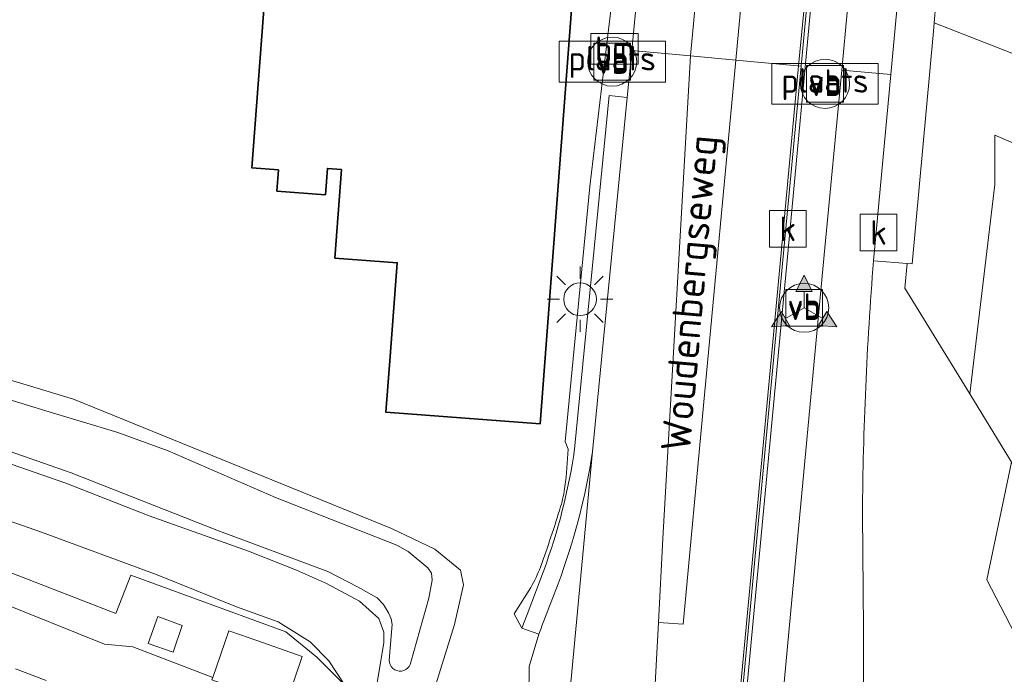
# Model space of a CAD drawing. Header units: metres. Extents: x 153919 to 160124, y 449312 to 452850.
# Tile 55 of 81: x 156050 to 156110, y 452020 to 452060. Entities that reach past the tile are written whole.
import ezdxf
from ezdxf.enums import TextEntityAlignment as Align

# ---------------------------------------------------------------- set-up
doc = ezdxf.new("R2010")
doc.units = ezdxf.units.M
doc.linetypes.add('AM-AS', pattern=[16, 10, -2, 2, -2])
for name, color, linetype, lineweight in [('B-WE-AM-AS_SPOOR-G', 10, 'AM-AS', 18), ('B-WE-GR-BEPLANTING_CULTUUR_BOSPLANTSOEN-GV', 90, 'Continuous', 18), ('B-WE-GR-BOS_LOOF-GV', 40, 'Continuous', 13), ('B-WE-GR-GRAS-GV', 60, 'Continuous', 13), ('B-WE-GR-GROENVOORZIENING-GV', 80, 'Continuous', 18), ('B-WE-IE-MEUBILAIR_WEGMEUBILAIR-GV', 7, 'Continuous', 18), ('B-WE-IE-MEUBILAIR_WEGMEUBILAIR-S', 7, 'Continuous', 25), ('B-WE-IE-MEUBILAIR_WEGMEUBILAIR_PAAL-S', 7, 'Continuous', 25), ('B-WE-IE-MEUBILAIR_WEGMEUBILAIR_VERKEERSBORD-S', 7, 'Continuous', 25), ('B-WE-IE-TERREINAFSCHEIDING_KUNSTMATIG_HEKWERK-G', 20, 'IE-TERREINAFSCHEIDING-KUNSTMATIG', 18), ('B-WE-IE-TERREINAFSCHEIDING_KUNSTMATIG_MUUR-G', 90, 'IE-TERREINAFSCHEIDING-KUNSTMATIG-DICHT', 18), ('B-WE-KL-ET_LS_OV_LICHTMAST-S', 190, 'Continuous', 25), ('B-WE-OG-BEBOUWING-GV', 7, 'Continuous', 35), ('B-WE-OG-TERREIN_CULTUURSCHEIDING-GV', 7, 'Continuous', 18), ('B-WE-OG-TERREIN_ERF-GV', 7, 'Continuous', 18), ('B-WE-OG-TOPOGRAFIE-T18', 7, 'Continuous', 18), ('B-WE-OG-TOPOGRAFIE_WATER-GV', 130, 'Continuous', 18), ('B-WE-OG-TOPOGRAFIE_WATER_SLOOT-GV', 120, 'Continuous', 18), ('B-WE-RI-GWA_KOLK-S', 30, 'Continuous', 25), ('B-WE-RI-HWA_GOOT_LIJNGOOT-G', 150, 'Continuous', 18), ('B-WE-VH-VERHARDING_GESLOTEN-GV', 252, 'Continuous', 18), ('B-WE-VH-VERHARDING_HALFVERHARDING-GV', 252, 'Continuous', 18), ('B-WE-VH-VERHARDING_OPEN-GV', 252, 'Continuous', 18)]:
    doc.layers.add(name, color=color, linetype=linetype, lineweight=lineweight)
doc.styles.add('NLCS-ISO', font='NLCS-ISO.ttf')
doc.styles.add('NLCS-ISO-M1000-T18', font='NLCS-ISO.ttf', dxfattribs={"height": 1.8})
doc.linetypes.add('IE-TERREINAFSCHEIDING-KUNSTMATIG', pattern='A,4,[82,NLCS.SHX,S=0.75,R=90,X=0,Y=0],4,-2', length=10)
doc.linetypes.add('IE-TERREINAFSCHEIDING-KUNSTMATIG-DICHT', pattern='A,8,-1,[82,NLCS.SHX,S=0.75,R=90,X=0,Y=0],-1', length=10)

# ---------------------------------------------------------------- blocks, each defined once
blk = doc.blocks.new('SIE-WEG_VERKEERSBORD-SO')
at = {"color": 0, "linetype": 'ByBlock', "lineweight": 18}
blk.add_lwpolyline([(-1.125, -1.125), (1.125, -1.125), (1.125, 1.125), (-1.125, 1.125)], close=True, dxfattribs=at)
at = {"color": 0, "linetype": 'ByBlock', "lineweight": 18, "style": 'NLCS-ISO'}
blk.add_text('vb', height=1.5, dxfattribs=at).set_placement((0, 0), align=Align.MIDDLE_CENTER)
blk = doc.blocks.new('SIE-WEG_VERKEERSBORD_PLAATSNAAM-SO')
at = {"color": 0, "linetype": 'ByBlock', "lineweight": 18}
blk.add_lwpolyline([(-3.25, -1.25), (3.25, -1.25), (3.25, 1.25), (-3.25, 1.25)], close=True, dxfattribs=at)
at = {"color": 0, "linetype": 'ByBlock', "lineweight": 18, "style": 'NLCS-ISO'}
blk.add_text('plaats', height=1.5, dxfattribs=at).set_placement((0, 0.209), align=Align.MIDDLE_CENTER)
blk = doc.blocks.new('SIE-WEG_VERKEERSBORD_WEGWIJZER-SO')
at = {"linetype": 'ByBlock', "lineweight": 18}
h = blk.add_hatch(color=0, dxfattribs=at)
h.dxf.hatch_style = 1
h.paths.add_polyline_path([(0.5, 1), (0, 2), (-0.5, 1)])
h = blk.add_hatch(color=0, dxfattribs=at)
h.dxf.hatch_style = 1
h.paths.add_polyline_path([(-1.384, -0.222), (-2, -1.155), (-0.884, -1.088)])
h = blk.add_hatch(color=0, dxfattribs=at)
h.dxf.hatch_style = 1
h.paths.add_polyline_path([(1.384, -0.222), (2, -1.155), (0.884, -1.088)])
at = {"color": 0, "linetype": 'ByBlock', "lineweight": 18}
for points in [[(0.5, 1), (0, 2), (-0.5, 1)], [(-1.384, -0.222), (-2, -1.155), (-0.884, -1.088)], [(1.384, -0.222), (2, -1.155), (0.884, -1.088)]]:
    blk.add_lwpolyline(points, close=True, dxfattribs=at)
for points in [[(0, 1), (0, 0)], [(-1.134, -0.655), (0, 0)], [(1.134, -0.655), (0, 0)]]:
    blk.add_lwpolyline(points, dxfattribs=at)
blk = doc.blocks.new('SKL-ET_OV_LICHTMAST-SO')
at = {"color": 0, "linetype": 'ByBlock', "lineweight": 18}
for points in [[(0, 2), (0, 1.25)], [(-1.414, 1.414), (-0.884, 0.884)], [(0.884, 0.884), (1.414, 1.414)], [(-1.25, 0), (-2, 0)], [(2, 0), (1.25, 0)], [(-1.414, -1.414), (-0.884, -0.884)], [(0.884, -0.884), (1.414, -1.414)], [(0, -1.25), (0, -2)]]:
    blk.add_lwpolyline(points, dxfattribs=at)
blk.add_circle((0, 0), 1, dxfattribs=at)
blk = doc.blocks.new('SIE-WEG_PAAL_VERKEERSBORD-SO')
at = {"color": 0, "linetype": 'ByBlock', "lineweight": 18}
blk.add_circle((0, 0), 1.5, dxfattribs=at)
at = {"color": 0, "linetype": 'ByBlock', "lineweight": 18, "style": 'NLCS-ISO'}
blk.add_text('vb', height=1.5, dxfattribs=at).set_placement((0, 0.132), align=Align.MIDDLE_CENTER)
blk = doc.blocks.new('SIE-WEG_PAAL_HECTOMETERPAAL-SO')
at = {"color": 0, "linetype": 'ByBlock', "lineweight": 18}
blk.add_lwpolyline([(-1.44375, -0.94375), (1.44375, -0.94375), (1.44375, 0.94375), (-1.44375, 0.94375)], close=True, dxfattribs=at)
at = {"color": 0, "linetype": 'ByBlock', "lineweight": 18, "style": 'NLCS-ISO'}
blk.add_text('hm', height=1.5, dxfattribs=at).set_placement((0, 0), align=Align.MIDDLE_CENTER)
at = {"style": 'NLCS-ISO'}
blk.add_attdef('WAARDE', (2.13125, -1.69375), '', height=1.5, dxfattribs=at)
blk = doc.blocks.new('SRI-KOLK-SO')
at = {"color": 0, "linetype": 'ByBlock', "lineweight": 18}
blk.add_lwpolyline([(-1.125, -1.125), (1.125, -1.125), (1.125, 1.125), (-1.125, 1.125)], close=True, dxfattribs=at)
at = {"color": 0, "linetype": 'ByBlock', "lineweight": 18, "style": 'NLCS-ISO'}
blk.add_text('k', height=1.5, dxfattribs=at).set_placement((0, 0), align=Align.MIDDLE_CENTER)

msp = doc.modelspace()

# ---------------------------------------------------------------- linework, layer by layer
at = {"layer": 'B-WE-AM-AS_SPOOR-G', "flags": 128}
msp.add_lwpolyline([(154203.753, 452737.568), (154235.677, 452725.091), (154295.181, 452702.12), (154387.94, 452665.875), (154515.702, 452616.332), (154737.375, 452530.027), (154778.943, 452513.986), (154822.143, 452497.093), (154912.994, 452461.908), (154977.934, 452436.6), (155063.888, 452403.296), (155115.656, 452383.111), (155162.608, 452364.996), (155229.644, 452338.782), (155234.24, 452337.169), (155269.876, 452323.394), (155276.824, 452320.599), (155298.756, 452312.19), (155337.947, 452296.984), (155363.833, 452286.668), (155426.285, 452262.404), (155714.665, 452150.548), (155772.012, 452128.415), (155787.786, 452122.405), (155820.496, 452109.699), (155841.44, 452101.659), (155879.209, 452086.873), (155945.087, 452061.327), (155955.651, 452057.364), (155967.177, 452052.791), (156012.416, 452035.121), (156198.462, 451963.099), (156271.536, 451934.663), (156351.288, 451903.813), (156380.053, 451892.594), (156658.677, 451784.588), (156691.968, 451771.825), (156722.772, 451760.218), (156740.064, 451753.916), (156759.986, 451746.846), (156778.884, 451740.343), (156800.333, 451733.159), (156818.897, 451727.112), (156836.63, 451721.502), (156864.911, 451712.815), (156885.807, 451706.635), (156905.061, 451701.102), (156926.316, 451695.214), (156954.031, 451687.837), (156972.749, 451683.004), (157006.307, 451674.884), (157019.004, 451672.022), (157034.56, 451668.271), (157048.314, 451665.213), (157080.826, 451658.308), (157092.804, 451655.899), (157118.418, 451650.884), (157143.863, 451646.183), (157172.295, 451641.561), (157190.141, 451638.322), (157200.687, 451636.624), (157235.703, 451631.565), (157263.991, 451627.728), (157277.426, 451626.013), (157307.462, 451622.491), (157321.414, 451620.994), (157337.796, 451619.352), (157357.59, 451617.431), (157371.572, 451616.184), (157392.44, 451614.512), (157412.374, 451613.036), (157426.082, 451612.134), (157464.067, 451609.958), (157486.109, 451608.835), (157497.944, 451608.437), (157522.803, 451607.4), (157582.544, 451605.225), (157597.675, 451604.446), (157619.005, 451603.591), (157632.671, 451603.132), (157661.711, 451601.866), (157672.634, 451601.533), (157765.304, 451597.789), (157948.982, 451590.591), (157986.499, 451589.009), (158070.356, 451585.779), (158259.877, 451578.22), (158385.734, 451573.323), (158540.007, 451567.12), (158607.492, 451564.473), (158675.874, 451561.922), (158743.716, 451559.069), (159093.42, 451545.309), (159292.556, 451537.32), (159328.249, 451535.99), (159366.494, 451534.413), (159641.709, 451523.565), (159935.879, 451511.798), (159956.068, 451511.084), (159974.454, 451510.264), (160053.231, 451507.115), (160069.502, 451506.532)], dxfattribs=at)
at = {"layer": 'B-WE-GR-BEPLANTING_CULTUUR_BOSPLANTSOEN-GV', "flags": 128}
msp.add_lwpolyline([(156105.592, 452060.291), (156105.545, 452059.781), (156104.253, 452045.547), (156103.954, 452045.57), (156103.803, 452044.072), (156107.769, 452037.596), (156109.295, 452050.413), (156109.295, 452053.42), (156117.964, 452049.705), (156124.156, 452046.343), (156130.524, 452044.043), (156133.548, 452043.073), (156133.651, 452044.026), (156133.474, 452045.621), (156133.34, 452046.699), (156133.464, 452048.427), (156133.816, 452049.259)], close=True, dxfattribs=at)
at = {"layer": 'B-WE-GR-BOS_LOOF-GV', "flags": 128}
msp.add_lwpolyline([(156110.324, 452033.422), (156108.807, 452026.217), (156111.66, 452020.71)], dxfattribs=at)
at = {"layer": 'B-WE-GR-GRAS-GV'}
for points in [[(156101.89, 452045.73, 0.01856), (156101.215, 452030.268)], [(156101.268, 452023.228, -0.021343), (156101.045, 452014.185)]]:
    msp.add_lwpolyline(points, format="xyb", dxfattribs=at)
at = {"layer": 'B-WE-GR-GRAS-GV', "flags": 128}
for points in [[(156110.197, 452033.63), (156107.769, 452037.596), (156103.803, 452044.072), (156103.954, 452045.57), (156101.89, 452045.73)], [(156071.053, 452017.516), (156068.603, 452021.267), (156067.463, 452022.427), (156065.492, 452023.653), (156062.951, 452024.565), (156058.099, 452026.531), (156051.027, 452029.135), (156025.309, 452038.127)], [(156111.66, 452020.71), (156108.807, 452026.217), (156110.324, 452033.422)], [(156101.215, 452030.268), (156101.268, 452023.228)], [(156048.28, 452024.93), (156054.875, 452022.296), (156056.615, 452022.123), (156061.496, 452020.246), (156062.49, 452023.105), (156063.205, 452022.856), (156064.129, 452022.534), (156066.973, 452021.543), (156065.995, 452018.64)]]:
    msp.add_lwpolyline(points, dxfattribs=at)
msp.add_lwpolyline([(156057.559, 452022.323), (156058.142, 452023.971), (156059.636, 452023.431), (156059.072, 452021.808)], close=True, dxfattribs=at)
at = {"layer": 'B-WE-GR-GROENVOORZIENING-GV', "flags": 128}
for points in [[(156078.795, 452118.598), (156078.778, 452118.427), (156078.764, 452118.284), (156078.624, 452116.838), (156078.528, 452115.847), (156082.64, 452113.828), (156086.129, 452110.604), (156086.279, 452110.302), (156086.881, 452110.79), (156087.495, 452109.766), (156086.813, 452109.221), (156087.051, 452108.712), (156088.41, 452105.412), (156089.225, 452102.227), (156089.423, 452100.053), (156089.213, 452097.294), (156088.722, 452092.427), (156086.854, 452073.69), (156086.858, 452071.67), (156086.378, 452065.672), (156085.468, 452057.981), (156084.557, 452050.276), (156083.045, 452034.681), (156083.22, 452034.222)], [(156083.618, 452034.211), (156085.74, 452055.842), (156086.835, 452055.734), (156086.913, 452056.527), (156087.112, 452058.606), (156088.837, 452076.595), (156090.342, 452092.264), (156090.77, 452096.32), (156091.112, 452100.222), (156091.142, 452100.549)], [(156080.943, 452025.762), (156079.92, 452024.143), (156080.399, 452023.263), (156080.713, 452024.095), (156081.574, 452026.376)]]:
    msp.add_lwpolyline(points, dxfattribs=at)
msp.add_lwpolyline([(156092.675, 452006.541), (156095.097, 452005.618), (156095.121, 452005.876), (156096.808, 452024.121), (156098.868, 452046.097), (156099.944, 452057.407), (156100.3, 452061.152), (156101.775, 452077.109), (156103.084, 452091.119), (156105.077, 452112.573), (156103.059, 452112.756), (156102.81, 452112.779), (156102.493, 452110.7), (156102.118, 452107.268), (156101.844, 452104.356), (156100.625, 452091.397), (156099.547, 452079.883), (156097.953, 452062.893), (156097.462, 452057.639), (156096.415, 452046.438), (156094.434, 452025.275)], close=True, dxfattribs=at)
at = {"layer": 'B-WE-GR-GROENVOORZIENING-GV'}
for points in [[(156081.733, 452026.801, 0.051452), (156083.618, 452034.211)], [(156083.22, 452034.222, -0.022364), (156083.027, 452031.939)], [(156083.027, 452031.939, -0.041447), (156082.764, 452030.708)], [(156082.764, 452030.708, -0.014793), (156081.523, 452026.998)], [(156081.523, 452026.998, -0.043895), (156080.943, 452025.762)], [(156081.574, 452026.376, 0.006964), (156081.733, 452026.801)]]:
    msp.add_lwpolyline(points, format="xyb", dxfattribs=at)
at = {"layer": 'B-WE-IE-MEUBILAIR_WEGMEUBILAIR-GV', "flags": 128}
msp.add_lwpolyline([(156097.462, 452057.639), (156096.415, 452046.438), (156094.434, 452025.275), (156092.675, 452006.541), (156095.097, 452005.618), (156095.121, 452005.876), (156092.942, 452006.707), (156094.683, 452025.252), (156096.664, 452046.415), (156098.202, 452062.87), (156099.796, 452079.86), (156100.874, 452091.374), (156102.344, 452107.003), (156102.741, 452110.668), (156103.059, 452112.756), (156102.81, 452112.779), (156102.493, 452110.7), (156102.118, 452107.268), (156101.844, 452104.356), (156100.625, 452091.397), (156099.547, 452079.883), (156097.953, 452062.893)], close=True, dxfattribs=at)
at = {"layer": 'B-WE-IE-TERREINAFSCHEIDING_KUNSTMATIG_HEKWERK-G', "flags": 128}
msp.add_lwpolyline([(156072.471, 452018.759), (156069.723, 452019.64), (156067.852, 452021.496), (156065.967, 452023.051), (156056.498, 452026.511), (156055.569, 452024.158), (156051.385, 452025.801), (156045.326, 452028.133), (156040.293, 452030.065), (156035.604, 452031.888), (156028.567, 452034.587), (156020.064, 452037.805), (156013.366, 452040.409), (156006.991, 452042.909), (156003.128, 452044.387), (155998.432, 452046.212), (155984.977, 452051.469), (155970.64, 452057.001), (155958.001, 452061.815), (155940.989, 452068.446), (155936.896, 452070.013), (155931.699, 452071.871), (155897.72, 452085.322), (155892.685, 452087.362), (155890.367, 452088.277), (155885.544, 452090.051)], dxfattribs=at)
at = {"layer": 'B-WE-IE-TERREINAFSCHEIDING_KUNSTMATIG_MUUR-G', "flags": 128}
msp.add_lwpolyline([(156058.142, 452023.971), (156059.636, 452023.431), (156059.072, 452021.808)], dxfattribs=at)
at = {"layer": 'B-WE-OG-BEBOUWING-GV', "flags": 128}
msp.add_lwpolyline([(156069.371, 452051.324), (156068.962, 452045.907), (156072.773, 452045.619), (156072.34, 452039.883), (156072.082, 452036.469), (156081.509, 452035.757), (156083.609, 452063.555), (156074.343, 452064.255), (156074.521, 452066.606), (156065.095, 452067.318), (156063.894, 452051.417), (156065.518, 452051.294), (156065.42, 452049.999), (156068.39, 452049.775), (156068.512, 452051.389)], close=True, dxfattribs=at)
at = {"layer": 'B-WE-OG-TERREIN_CULTUURSCHEIDING-GV', "flags": 128}
msp.add_lwpolyline([(156133.548, 452043.073), (156130.524, 452044.043), (156124.156, 452046.343), (156117.964, 452049.705), (156109.295, 452053.42), (156109.295, 452050.413), (156107.769, 452037.596), (156110.197, 452033.63), (156110.324, 452033.422), (156112.899, 452029.219), (156113.232, 452033.308), (156117.071, 452033.141), (156116.821, 452027.634), (156120.825, 452025.951), (156132.144, 452021.502), (156131.537, 452022.722), (156130.801, 452024.52), (156130.321, 452027.186), (156130.442, 452029.474), (156130.518, 452029.97), (156130.817, 452031.93), (156131.357, 452034.451), (156133.104, 452040.28), (156133.442, 452042.095)], close=True, dxfattribs=at)
at = {"layer": 'B-WE-OG-TERREIN_ERF-GV', "flags": 128}
for points in [[(156083.22, 452034.222), (156083.045, 452034.681), (156084.557, 452050.276), (156085.468, 452057.981), (156086.378, 452065.672), (156086.858, 452071.67), (156086.854, 452073.69), (156088.722, 452092.427), (156089.213, 452097.294), (156089.423, 452100.053), (156089.225, 452102.227), (156088.41, 452105.412), (156087.051, 452108.712), (156086.813, 452109.221), (156087.495, 452109.766), (156086.881, 452110.79), (156086.279, 452110.302), (156086.129, 452110.604), (156082.64, 452113.828), (156078.528, 452115.847), (156078.624, 452116.838), (156077.707, 452117.247), (156073.784, 452118.433), (156066.406, 452120.176)], [(156110.04, 452089.849), (156108.253, 452089.956), (156107.388, 452080.093), (156107.081, 452076.626), (156105.7, 452061.479), (156105.592, 452060.291), (156133.816, 452049.259)], [(156028.314, 452044.733), (156052.984, 452037.274), (156072.433, 452029.357), (156075.065, 452028.109), (156076.643, 452026.818), (156076.822, 452025.922), (156076.284, 452023.484), (156074.563, 452017.997)], [(156080.828, 452019.1), (156080.833, 452020.913), (156081.437, 452022.899), (156080.399, 452023.263), (156079.92, 452024.143), (156080.943, 452025.762)]]:
    msp.add_lwpolyline(points, dxfattribs=at)
msp.add_lwpolyline([(156083.609, 452063.555), (156081.509, 452035.757), (156072.082, 452036.469), (156072.34, 452039.883), (156072.773, 452045.619), (156068.962, 452045.907), (156069.371, 452051.324), (156068.512, 452051.389), (156068.39, 452049.775), (156065.42, 452049.999), (156065.518, 452051.294), (156063.894, 452051.417), (156065.095, 452067.318), (156074.521, 452066.606), (156074.343, 452064.255)], close=True, dxfattribs=at)
at = {"layer": 'B-WE-OG-TERREIN_ERF-GV'}
for points in [[(156083.027, 452031.939, 0.022364), (156083.22, 452034.222)], [(156082.764, 452030.708, 0.041447), (156083.027, 452031.939)], [(156081.523, 452026.998, 0.014793), (156082.764, 452030.708)], [(156080.943, 452025.762, 0.043895), (156081.523, 452026.998)]]:
    msp.add_lwpolyline(points, format="xyb", dxfattribs=at)
at = {"layer": 'B-WE-OG-TOPOGRAFIE_WATER-GV', "flags": 128}
msp.add_lwpolyline([(156043.146, 452036.16), (156052.838, 452032.772), (156061.74, 452029.265), (156068.541, 452026.735), (156070.345, 452025.795), (156071.542, 452025.128), (156071.937, 452024.725), (156072.239, 452024.202), (156072.412, 452023.838), (156072.465, 452023.486), (156072.28, 452021.316), (156072.294, 452021.174), (156072.337, 452021.039), (156072.408, 452020.915), (156072.503, 452020.809), (156072.619, 452020.726), (156072.75, 452020.669), (156072.889, 452020.64), (156073.032, 452020.642), (156073.171, 452020.674), (156073.3, 452020.734), (156073.413, 452020.821), (156073.506, 452020.929), (156073.574, 452021.054), (156073.613, 452021.191), (156074.709, 452025.093), (156074.909, 452026.212), (156074.864, 452026.632), (156074.645, 452026.963), (156073.453, 452027.962), (156072.755, 452028.339), (156065.336, 452031.256), (156058.782, 452034.113), (156055.705, 452035.245), (156051.088, 452036.616), (156034.353, 452041.775)], dxfattribs=at)
at = {"layer": 'B-WE-OG-TOPOGRAFIE_WATER_SLOOT-GV', "flags": 128}
for points in [[(156074.563, 452017.997), (156076.284, 452023.484), (156076.822, 452025.922), (156076.643, 452026.818), (156075.065, 452028.109), (156072.433, 452029.357), (156052.984, 452037.274), (156028.314, 452044.733)], [(156034.353, 452041.775), (156051.088, 452036.616), (156055.705, 452035.245), (156058.782, 452034.113), (156065.336, 452031.256), (156072.755, 452028.339), (156073.453, 452027.962), (156074.645, 452026.963), (156074.864, 452026.632), (156074.909, 452026.212), (156074.709, 452025.093), (156073.613, 452021.191), (156073.574, 452021.054), (156073.506, 452020.929), (156073.413, 452020.821), (156073.3, 452020.734), (156073.171, 452020.674), (156073.032, 452020.642), (156072.889, 452020.64), (156072.75, 452020.669), (156072.619, 452020.726), (156072.503, 452020.809), (156072.408, 452020.915), (156072.337, 452021.039), (156072.294, 452021.174), (156072.28, 452021.316), (156072.465, 452023.486), (156072.412, 452023.838), (156072.239, 452024.202), (156071.937, 452024.725), (156071.542, 452025.128), (156070.345, 452025.795), (156068.541, 452026.735), (156061.74, 452029.265), (156052.838, 452032.772), (156043.146, 452036.16)], [(156025.309, 452038.127), (156051.027, 452029.135), (156058.099, 452026.531), (156062.951, 452024.565), (156065.492, 452023.653), (156067.463, 452022.427), (156068.603, 452021.267), (156071.053, 452017.516), (156071.088, 452017.612), (156070.99, 452017.646), (156071.375, 452018.827), (156071.948, 452022.389), (156071.952, 452022.887), (156071.953, 452023.013), (156071.652, 452023.863), (156070.469, 452024.909), (156068.456, 452025.99), (156066.623, 452026.814), (156063.688, 452027.987), (156057.607, 452030.139), (156052.524, 452032.128), (156043.537, 452035.249)], [(156043.537, 452035.249), (156052.524, 452032.128), (156057.607, 452030.139), (156063.688, 452027.987), (156066.623, 452026.814), (156068.456, 452025.99), (156070.469, 452024.909), (156071.652, 452023.863), (156071.953, 452023.013), (156071.952, 452022.887), (156071.948, 452022.389), (156071.375, 452018.827)]]:
    msp.add_lwpolyline(points, dxfattribs=at)
at = {"layer": 'B-WE-RI-HWA_GOOT_LIJNGOOT-G', "flags": 128}
for points in [[(156097.313, 452057.653), (156097.804, 452062.907), (156099.398, 452079.897), (156100.476, 452091.411), (156101.969, 452107.283), (156102.344, 452110.719), (156102.66, 452112.788)], [(156092.512, 452006.404), (156094.285, 452025.289), (156096.266, 452046.452), (156097.313, 452057.653)]]:
    msp.add_lwpolyline(points, dxfattribs=at)
at = {"layer": 'B-WE-VH-VERHARDING_GESLOTEN-GV', "flags": 128}
for points in [[(156109.111, 452121.992), (156108.801, 452121.448), (156105.333, 452115.357), (156105.316, 452115.259), (156105.077, 452112.573), (156103.084, 452091.119), (156101.775, 452077.109), (156100.3, 452061.152), (156099.944, 452057.407), (156102.945, 452057.127), (156103.23, 452060.201), (156104.763, 452076.715), (156106.093, 452091.069), (156107.697, 452108.432), (156107.932, 452110.916), (156108.47, 452116.848), (156108.754, 452119.98), (156108.848, 452121.006)], [(156091.142, 452100.549), (156091.112, 452100.222), (156090.77, 452096.32), (156090.342, 452092.264), (156088.837, 452076.595), (156087.112, 452058.606), (156090.704, 452058.27), (156093.708, 452090.574), (156094.85, 452104.91), (156090.955, 452105.218)], [(156088.455, 452018.364), (156088.74, 452023.623), (156089.017, 452028.749), (156090.704, 452058.27), (156087.112, 452058.606), (156086.913, 452056.527), (156086.835, 452055.734), (156084.71, 452034.077), (156082.474, 452010.165)], [(156092.675, 452006.541), (156094.434, 452025.275), (156096.415, 452046.438), (156097.462, 452057.639), (156093.463, 452058.013), (156091.494, 452036.889), (156090.262, 452023.506), (156088.74, 452023.623), (156088.455, 452018.364)], [(156101.89, 452045.73), (156102.945, 452057.127), (156099.944, 452057.407), (156098.868, 452046.097), (156096.808, 452024.121), (156095.121, 452005.876), (156095.097, 452005.618), (156095.07, 452005.271), (156097.068, 452004.497), (156097.116, 452004.96), (156097.263, 452005.893), (156097.811, 452012.052)], [(156079.751, 452014.136), (156079.711, 452013.84), (156079.513, 452012.357), (156079.427, 452011.713), (156079.38, 452011.363), (156082.474, 452010.165), (156084.71, 452034.077)], [(156101.268, 452023.228), (156101.215, 452030.268)], [(156082.603, 452025.986), (156081.742, 452023.707)], [(156081.437, 452022.899), (156080.833, 452020.913), (156080.828, 452019.1), (156081.1, 452018.063), (156081.891, 452016.816), (156082.258, 452016.233), (156082.312, 452015.92), (156082.208, 452015.498), (156082.014, 452015.183), (156081.701, 452014.892), (156079.751, 452014.136)]]:
    msp.add_lwpolyline(points, dxfattribs=at)
for points in [[(156097.81, 452104.675), (156094.85, 452104.91), (156093.708, 452090.574), (156090.704, 452058.27), (156093.463, 452058.013), (156093.77, 452061.297), (156096.07, 452085.986)], [(156101.844, 452104.356), (156097.81, 452104.675), (156096.07, 452085.986), (156093.77, 452061.297), (156093.463, 452058.013), (156097.462, 452057.639), (156097.953, 452062.893), (156099.547, 452079.883), (156100.625, 452091.397)], [(156090.704, 452058.27), (156089.017, 452028.749), (156088.74, 452023.623), (156090.262, 452023.506), (156091.494, 452036.889), (156093.463, 452058.013)]]:
    msp.add_lwpolyline(points, close=True, dxfattribs=at)
at = {"layer": 'B-WE-VH-VERHARDING_GESLOTEN-GV'}
for points in [[(156101.215, 452030.268, -0.01856), (156101.89, 452045.73)], [(156084.71, 452034.077, -0.05451), (156082.603, 452025.986)], [(156081.742, 452023.707, 0.008401), (156081.437, 452022.899)], [(156101.045, 452014.185, 0.021343), (156101.268, 452023.228)]]:
    msp.add_lwpolyline(points, format="xyb", dxfattribs=at)
at = {"layer": 'B-WE-VH-VERHARDING_HALFVERHARDING-GV', "flags": 128}
msp.add_lwpolyline([(156061.496, 452020.246), (156056.615, 452022.123), (156054.875, 452022.296), (156048.28, 452024.93)], dxfattribs=at)
at = {"layer": 'B-WE-VH-VERHARDING_OPEN-GV', "flags": 128}
for points in [[(156102.945, 452057.127), (156101.89, 452045.73), (156103.954, 452045.57), (156104.253, 452045.547), (156105.545, 452059.781), (156105.592, 452060.291), (156105.7, 452061.479), (156107.081, 452076.626), (156107.388, 452080.093), (156108.253, 452089.956), (156108.324, 452090.762), (156107.213, 452090.901), (156107.389, 452092.088), (156107.456, 452092.536), (156107.891, 452092.521), (156108.092, 452094.723), (156108.732, 452101.748), (156108.918, 452103.785), (156109.661, 452110.701), (156107.932, 452110.916), (156107.697, 452108.432), (156106.093, 452091.069), (156104.763, 452076.715), (156103.23, 452060.201)], [(156059.636, 452023.431), (156058.142, 452023.971), (156057.559, 452022.323), (156059.072, 452021.808)], [(156061.496, 452020.246), (156061.448, 452020.113), (156064.161, 452019.145), (156065.947, 452018.507), (156065.995, 452018.64), (156066.973, 452021.543), (156064.129, 452022.534), (156063.205, 452022.856), (156062.49, 452023.105)]]:
    msp.add_lwpolyline(points, close=True, dxfattribs=at)
for points in [[(156084.71, 452034.077), (156086.835, 452055.734), (156085.74, 452055.842), (156083.618, 452034.211)], [(156081.574, 452026.376), (156080.713, 452024.095), (156080.399, 452023.263), (156081.437, 452022.899)], [(156081.742, 452023.707), (156082.603, 452025.986)]]:
    msp.add_lwpolyline(points, dxfattribs=at)
at = {"layer": 'B-WE-VH-VERHARDING_OPEN-GV'}
for points in [[(156083.618, 452034.211, -0.051452), (156081.733, 452026.801)], [(156082.603, 452025.986, 0.05451), (156084.71, 452034.077)], [(156081.733, 452026.801, -0.006964), (156081.574, 452026.376)], [(156081.437, 452022.899, -0.008401), (156081.742, 452023.707)]]:
    msp.add_lwpolyline(points, format="xyb", dxfattribs=at)

# ---------------------------------------------------------------- block references
at = {"layer": 'B-WE-IE-MEUBILAIR_WEGMEUBILAIR-S'}
for name, p in [('SIE-WEG_PAAL_VERKEERSBORD-SO', (156085.918, 452057.918)), ('SIE-WEG_VERKEERSBORD-SO', (156085.918, 452057.918)), ('SIE-WEG_PAAL_VERKEERSBORD-SO', (156098.923, 452056.561)), ('SIE-WEG_VERKEERSBORD-SO', (156098.923, 452056.561)), ('SIE-WEG_PAAL_VERKEERSBORD-SO', (156097.647, 452042.862)), ('SIE-WEG_VERKEERSBORD-SO', (156097.647, 452042.862))]:
    msp.add_blockref(name, p, dxfattribs=at)
at = {"layer": 'B-WE-IE-MEUBILAIR_WEGMEUBILAIR_PAAL-S'}
msp.add_blockref('SIE-WEG_PAAL_HECTOMETERPAAL-SO', (156086.058, 452058.705), dxfattribs=at)
at = {"layer": 'B-WE-IE-MEUBILAIR_WEGMEUBILAIR_VERKEERSBORD-S'}
for name, p in [('SIE-WEG_VERKEERSBORD_PLAATSNAAM-SO', (156085.918, 452057.918)), ('SIE-WEG_VERKEERSBORD_PLAATSNAAM-SO', (156098.923, 452056.561)), ('SIE-WEG_VERKEERSBORD_WEGWIJZER-SO', (156097.647, 452042.862))]:
    msp.add_blockref(name, p, dxfattribs=at)
at = {"layer": 'B-WE-KL-ET_LS_OV_LICHTMAST-S'}
msp.add_blockref('SKL-ET_OV_LICHTMAST-SO', (156083.949, 452043.384), dxfattribs=at)
at = {"layer": 'B-WE-RI-GWA_KOLK-S'}
for p in [(156096.647, 452047.692), (156102.194, 452047.473)]:
    msp.add_blockref('SRI-KOLK-SO', p, dxfattribs=at)

# ---------------------------------------------------------------- texts
at = {"layer": 'B-WE-OG-TOPOGRAFIE-T18', "style": 'NLCS-ISO-M1000-T18'}
msp.add_text('Woudenbergseweg', height=1.8, rotation=85, dxfattribs=at).set_placement((156090.889, 452043.743), align=Align.MIDDLE)

doc.saveas('drawing.dxf')
